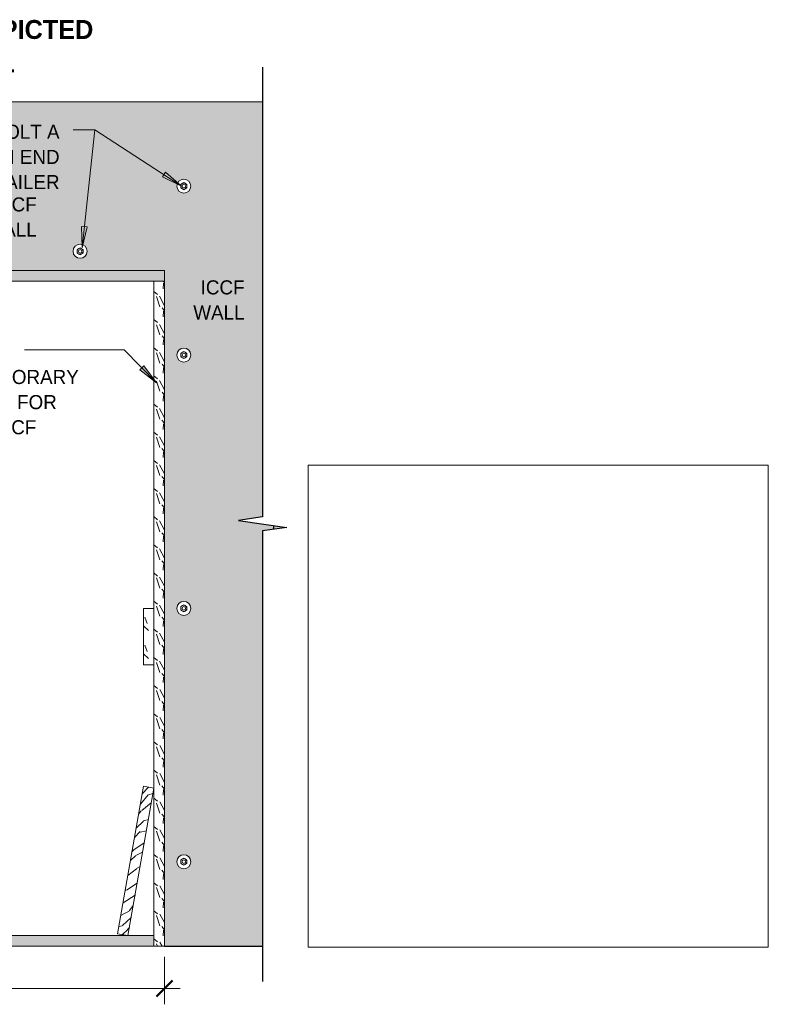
# Model space of a CAD drawing. Header units: inches. Extents: x 263 to 1771, y -57 to 386.
# Tile 27 of 27: x 1664 to 1771, y 89 to 229. Entities that reach past the tile are written whole.
import ezdxf

# ---------------------------------------------------------------- set-up
doc = ezdxf.new("R2010")
doc.units = ezdxf.units.IN
doc.header["$MEASUREMENT"] = 0
doc.layers.add('A-ANNO-DIMS', color=1, linetype='Continuous')
for name, color, linetype, lineweight in [('A-ANNO-DIMS-24', 1, 'Continuous', 9), ('A-ANNO-TEXT', 2, 'Continuous', 9), ('A-DETL', 5, 'Continuous', 9), ('A-DETL-GENF', 3, 'Continuous', 9), ('A-DETL-LLIN', 3, 'Continuous', 9), ('G-ANNO-PATT', 8, 'Continuous', 9)]:
    doc.layers.add(name, color=color, linetype=linetype, lineweight=lineweight)
doc.dimstyles.new('Linear_-_3_32__SBT_TO_1_FT', dxfattribs={"dimscale": 12, "dimtxt": 0.1875, "dimasz": 0.18, "dimexe": 0.1875, "dimexo": 0.005208, "dimgap": 0.125, "dimtad": 1, "dimtoh": 1, "dimdec": 0, "dimzin": 3, "dimdsep": 46, "dimlunit": 4, "dimtxsty": 'Standard', "dimtsz": 0.132583, "dimcen": 0.09, "dimdle": 0.1875, "dimazin": 1, "dimtfac": 1, "dimtdec": 0, "dimtmove": 0, "dimatfit": 3, "dimfxl": 0, "dimtvp": 1, "dimtolj": 1, "dimtzin": 0, "dimarcsym": 0})
picture_1 = doc.add_image_def('image2.jpg', size_in_pixel=(2690, 2815))
pattern_1 = [(355.236, (1435.446, 2.04), (-132.0003, 12.0013126), [1.445, -143.054]), (11.31, (1436.886, 1.92), (47.999802, 11.999618), [1.836, -59.353]), (45, (1438.686, 2.28), (2e-15, 11.9996), [1.358, -15.613]), (46.848, (1439.646, 3.24), (167.9990196, 180.0011794), [2.632, -260.549]), (12.995, (1441.446, 5.16), (-107.9998605, -24.0011767), [1.601, -158.499]), (0, (1443.006, 5.52), (12, 12), [3, -9]), (350.538, (1446.006, 5.52), (-59.999615, 11.999802), [1.46, -71.533]), (354.289, (1435.446, 5.28), (-107.9998584, 12.0007164), [1.206, -119.393]), (0, (1436.646, 5.16), (12, 12), [1.8, -10.2]), (28.301, (1438.446, 5.16), (131.999243, 72.0006128), [1.772, -175.406]), (52.125, (1440.006, 6), (-47.999473, -60.0000516), [2.736, -134.085]), (39.289, (1441.686, 8.16), (72.0004775, 59.9991211), [1.706, -168.847]), (6.34, (1443.006, 9.24), (96.000043, 11.9994996), [2.173, -106.491]), (348.111, (1445.166, 9.48), (-168.0000449, 36.0010252), [2.33, -230.668]), (353.29, (1435.446, 9), (107.9996025, -12.0003127), [2.054, -203.353]), (3.366, (1437.486, 8.76), (191.9997334, 11.9987713), [2.044, -202.309]), (33.69, (1439.526, 8.88), (-24.000228, -12.000356), [2.163, -41.103]), (47.49, (1441.326, 10.08), (119.9988796, 132.0006096), [1.953, -193.392]), (14.931, (1442.646, 11.52), (132.000387, 35.9990847), [1.863, -184.427]), (0, (1444.446, 12), (12, 12), [1.44, -10.56]), (347.005, (1445.886, 12), (107.9998605, -24.0011767), [1.601, -158.499]), (0, (1439.166, 0), (12, 12), [0.032, -11.968]), (223.152, (1440.846, 1.8), (180.0011794, 167.9990196), [2.632, -260.549]), (206.565, (1438.926, 12), (-12.00009, -12.00052), [1.073, -25.759]), (188.13, (1437.966, 11.52), (-71.999614, -11.999756), [1.697, -83.156]), (156.801, (1436.286, 11.28), (-60.000172, 24.000225), [0.914, -90.475]), (26.565, (1440.846, 1.8), (12.00009, 12.00052), [1.342, -25.491]), (6.71, (1442.046, 2.4), (-107.9996025, -12.0003127), [2.054, -203.353]), (349.875, (1444.086, 2.64), (204.00011846, -36.00112297), [3.413, -337.902]), (349.695, (1435.446, 0.72), (71.9996573, -12.0004542), [1.342, -132.822]), (15.524, (1436.766, 0.48), (-132.0004175, -36.0001992), [2.242, -221.937]), (42.879, (1438.926, 1.08), (-155.9998721, -144.000517), [2.293, -226.967]), (34.695, (1440.606, 2.64), (120.0004404, 83.9998924), [1.897, -187.839]), (9.462, (1442.166, 3.72), (59.999615, 11.999802), [2.19, -70.803]), (353.418, (1444.326, 4.08), (-203.99963486, 23.9996579), [3.141, -310.929]), (351.87, (1435.446, 3.72), (-71.999614, 11.999756), [1.697, -83.156]), (11.31, (1437.126, 3.48), (47.999802, 11.999618), [1.836, -59.353]), (42.51, (1438.926, 3.84), (-132.0006096, -119.9988796), [1.953, -193.392]), (45, (1440.366, 5.16), (2e-15, 11.9996), [2.206, -14.764]), (17.354, (1441.926, 6.72), (-155.9999896, -47.9997765), [2.012, -199.145]), (356.633, (1443.846, 7.32), (-191.999524, 12.0021223), [2.044, -202.309]), (342.897, (1445.886, 7.2), (120.0001634, -36.0009398), [1.632, -161.585]), (351.254, (1435.446, 6.72), (84.000072, -12.000115), [1.578, -156.257]), (14.931, (1437.006, 6.48), (132.000387, 35.9990847), [1.863, -184.427]), (32.005, (1438.806, 6.96), (-60.000361, -35.9996707), [2.264, -110.944]), (49.899, (1440.726, 8.16), (-132.00013176, -155.9998026), [2.981, -295.093]), (15.945, (1442.646, 10.44), (-48.0001825, -12.000037), [1.747, -85.614]), (353.991, (1444.326, 10.92), (120.0001174, -12.000109), [2.293, -226.967]), (336.801, (1446.606, 10.68), (60.000172, -24.000225), [0.914, -90.475]), (350.538, (1435.446, 10.32), (-59.999615, 11.999802), [1.46, -71.533]), (10.008, (1436.886, 10.08), (131.9997426, 23.999859), [2.072, -205.081]), (37.405, (1438.926, 10.44), (156.00071, 119.9993492), [2.568, -254.243]), (29.055, (1440.966, 0), (83.9993836, 48.000945), [1.235, -122.312]), (10.784, (1442.046, 0.6), (-192.0000843, -35.9993246), [2.565, -253.965]), (352.875, (1444.566, 1.08), (-84.000295, 11.9995924), [2.902, -93.845])]
pattern_2 = [(108.435, (1436.486, 0), (-3.998075, 7.9970804), [1.517, -11.127]), (139.399, (1436.006, 1.439), (-23.9903337, 19.9913199), [0.737, -36.126]), (136.848, (1439.445, 1.919), (-59.97609028, 55.97734648), [1.754, -85.938]), (109.983, (1438.165, 3.119), (-11.99563466, 31.9874293), [0.936, -45.864]), (90, (1437.845, 0), (-3.998, 3.998), [0.8, -3.199]), (118.443, (1437.845, 0.8), (27.9890638, -51.97850372), [2.183, -106.952]), (84.289, (1436.806, 2.719), (-3.9988125, -35.9856906), [0.804, -39.38]), (129.806, (1436.886, 3.519), (15.9936204, -19.9918148), [0.625, -30.604])]

# ---------------------------------------------------------------- blocks, each defined once
blk = doc.blocks.new('Anchor Bolts Ho_R TO GROUT1')
at = {"layer": 'A-DETL-GENF'}
for p, q in [((0.98, -0.48), (0.54, -0.73)), ((0.54, -0.73), (0.54, -1.24)), ((0.54, -1.24), (0.98, -1.49)), ((1.42, -0.73), (0.98, -0.48)), ((0.98, -1.49), (1.42, -1.24)), ((1.42, -1.24), (1.42, -0.73))]:
    blk.add_line(p, q, dxfattribs=at)
for radius in [0.437, 0.25]:
    blk.add_circle((0.98, -0.99), radius, dxfattribs=at)
blk = doc.blocks.new('Break Line1 - B_R TO GROUT1')
at = {"layer": 'A-DETL-GENF', "lineweight": 30}
for p, q in [((0.5, 3.45), (-0.5, -3.45)), ((1, 0), (0.5, 3.45)), ((-1, 0), (-65.01, 0)), ((-0.5, -3.45), (-1, 0)), ((64.91, 0), (1, 0))]:
    blk.add_line(p, q, dxfattribs=at)
blk = doc.blocks.new('DIMBLOCK14-GARA_R TO GROUT0')
at = {"layer": 'A-ANNO-DIMS-24'}
for p, q in [((1492.71, 95.51), (1492.71, 88.74)), ((1492.71, 90.99), (1492.71, 95.51)), ((1684.99, 95.51), (1684.99, 88.74)), ((1684.99, 90.99), (1684.99, 95.51)), ((1490.46, 90.99), (1687.24, 90.99))]:
    blk.add_line(p, q, dxfattribs=at)
at = {"layer": 'A-ANNO-DIMS-24', "lineweight": 50}
for p, q in [((1492.71, 90.99), (1491.58, 89.87)), ((1492.71, 90.99), (1493.83, 92.12)), ((1684.99, 90.99), (1683.87, 89.87)), ((1684.99, 90.99), (1686.12, 92.12))]:
    blk.add_line(p, q, dxfattribs=at)
at = {"layer": 'A-ANNO-DIMS-24', "color": 0, "insert": (1586.69, 95.21), "char_height": 2.0012, "width": 5.1857, "attachment_point": 1, "line_spacing_factor": 1.070803}
blk.add_mtext("\\fStylus BT|b0|i0|c0|p34|;16'", dxfattribs=at)

msp = doc.modelspace()

# ---------------------------------------------------------------- hatches: boundary and pattern name
at = {"layer": 'A-ANNO-TEXT'}
for points in [[(1685.12197237, 206.99460542), (1684.69260304, 206.33157627), (1687.42539092, 205.0323989)], [(1673.99328075, 199.20775247), (1673.20795869, 199.29281096), (1673.27757803, 196.26772508)], [(1682.05427443, 179.46472161), (1681.48984634, 178.91210364), (1683.87083548, 177.04478413)]]:
    msp.add_hatch(color=7, dxfattribs=at).paths.add_polyline_path(points, flags=0)
at = {"layer": 'A-DETL-GENF'}
h = msp.add_hatch(color=10, dxfattribs=at)
h.paths.add_polyline_path([(1492.70953255, 97.00761705), (1492.70953255, 193.00761705), (1684.99045838, 193.00761705), (1684.99045838, 97.00761705), (1698.95155017, 97.00761705), (1698.95155017, 156.00761705), (1702.40608447, 156.50761705), (1695.49701586, 157.50761705), (1698.95155017, 158.00761705), (1698.95155017, 217.00761705), (1479.70297507, 217.00761705), (1479.70297507, 158.00761705), (1482.20297507, 157.50761705), (1477.20297507, 156.50761705), (1479.70297507, 156.00761705), (1479.70297507, 97.00761705)], flags=0)
edge = h.paths.add_edge_path(flags=0)
edge.add_arc((1588.70953255, 199.01279854), 1, 180, 360)
edge.add_arc((1588.70953255, 199.01279854), 1, 0, 180)
edge = h.paths.add_edge_path(flags=0)
edge.add_arc((1588.70953255, 211.01279854), 1, 180, 360)
edge.add_arc((1588.70953255, 211.01279854), 1, 0, 180)
edge = h.paths.add_edge_path(flags=0)
edge.add_arc((1489.95953255, 109.01279854), 1, 180, 360)
edge.add_arc((1489.95953255, 109.01279854), 1, 0, 180)
edge = h.paths.add_edge_path(flags=0)
edge.add_arc((1489.95953255, 145.01279854), 1, 180, 360)
edge.add_arc((1489.95953255, 145.01279854), 1, 0, 180)
edge = h.paths.add_edge_path(flags=0)
edge.add_arc((1489.95953255, 181.01279854), 1, 180, 360)
edge.add_arc((1489.95953255, 181.01279854), 1, 0, 180)
edge = h.paths.add_edge_path(flags=0)
edge.add_arc((1489.95953255, 205.01279854), 1, 180, 360)
edge.add_arc((1489.95953255, 205.01279854), 1, 0, 180)
edge = h.paths.add_edge_path(flags=0)
edge.add_arc((1504.70953255, 195.76279854), 1, 180, 360)
edge.add_arc((1504.70953255, 195.76279854), 1, 0, 180)
edge = h.paths.add_edge_path(flags=0)
edge.add_arc((1540.70953255, 195.76279854), 1, 180, 360)
edge.add_arc((1540.70953255, 195.76279854), 1, 0, 180)
edge = h.paths.add_edge_path(flags=0)
edge.add_arc((1576.70953255, 195.76279854), 1, 180, 360)
edge.add_arc((1576.70953255, 195.76279854), 1, 0, 180)
edge = h.paths.add_edge_path(flags=0)
edge.add_arc((1600.70953255, 195.76279854), 1, 180, 360)
edge.add_arc((1600.70953255, 195.76279854), 1, 0, 180)
edge = h.paths.add_edge_path(flags=0)
edge.add_arc((1687.74045838, 109.01279854), 1, 180, 360)
edge.add_arc((1687.74045838, 109.01279854), 1, 0, 180)
edge = h.paths.add_edge_path(flags=0)
edge.add_arc((1687.74045838, 145.01279854), 1, 180, 360)
edge.add_arc((1687.74045838, 145.01279854), 1, 0, 180)
edge = h.paths.add_edge_path(flags=0)
edge.add_arc((1687.74045838, 181.01279854), 1, 180, 360)
edge.add_arc((1687.74045838, 181.01279854), 1, 0, 180)
edge = h.paths.add_edge_path(flags=0)
edge.add_arc((1687.74045838, 205.01279854), 1, 180, 360)
edge.add_arc((1687.74045838, 205.01279854), 1, 0, 180)
edge = h.paths.add_edge_path(flags=0)
edge.add_arc((1672.99045838, 195.76279854), 1, 180, 360)
edge.add_arc((1672.99045838, 195.76279854), 1, 0, 180)
edge = h.paths.add_edge_path(flags=0)
edge.add_arc((1636.99045838, 195.76279854), 1, 180, 360)
edge.add_arc((1636.99045838, 195.76279854), 1, 0, 180)
h = msp.add_hatch(dxfattribs=at)
h.set_pattern_fill('FP9_33', style=0, pattern_type=2)
h.set_pattern_definition(pattern_1)
h.paths.add_polyline_path([(1684.99045838, 193.00761705), (1492.70953255, 193.00761705), (1492.70953255, 191.50761705), (1494.20953255, 191.50761705), (1516.70953255, 191.50761705), (1518.20953255, 191.50761705), (1540.70953255, 191.50761705), (1542.20953255, 191.50761705), (1564.70953255, 191.50761705), (1566.20953255, 191.50761705), (1588.70953255, 191.50761705), (1590.20953255, 191.50761705), (1612.70953255, 191.50761705), (1614.20953255, 191.50761705), (1636.70953255, 191.50761705), (1638.20953255, 191.50761705), (1660.70953255, 191.50761705), (1662.20953255, 191.50761705), (1683.49045838, 191.50761705), (1684.99045838, 191.50761705)], flags=0)
h = msp.add_hatch(dxfattribs=at)
h.set_pattern_fill('FP9_34', style=0, pattern_type=2)
h.set_pattern_definition(pattern_2)
h.paths.add_polyline_path([(1684.99045838, 191.50761705), (1683.49045838, 191.50761705), (1683.49045838, 145.00761705), (1683.49045838, 137.00761705), (1683.49045838, 98.50761705), (1683.49045838, 97.00761705), (1684.99045838, 97.00761705)], flags=0)
h = msp.add_hatch(dxfattribs=at)
h.set_pattern_fill('FP9_34', style=0, pattern_type=2)
h.set_pattern_definition(pattern_2)
h.paths.add_polyline_path([(1683.49045838, 145.00761705), (1681.99045838, 145.00761705), (1681.99045838, 137.00761705), (1683.49045838, 137.00761705)], flags=0)
h = msp.add_hatch(dxfattribs=at)
h.set_pattern_fill('FP9_33', style=0, pattern_type=2)
h.set_pattern_definition(pattern_1)
h.paths.add_polyline_path([(1682.01324675, 119.72571007), (1678.31785276, 98.76808932), (1679.79506439, 98.50761705), (1683.49045838, 119.4652378)], flags=0)
h = msp.add_hatch(dxfattribs=at)
h.set_pattern_fill('FP9_35', style=0, pattern_type=2)
h.set_pattern_definition([(355.236, (1435.446, 2.04), (-132.0003, 12.0013126), [1.445, -143.054]), (11.31, (1436.886, 1.92), (47.999802, 11.999618), [1.836, -59.353]), (45, (1438.686, 2.28), (2e-15, 11.9996), [1.358, -15.613]), (46.848, (1439.646, 3.24), (167.9990196, 180.0011794), [2.632, -260.549]), (12.995, (1441.446, 5.16), (-107.9998605, -24.0011767), [1.601, -158.499]), (0, (1443.006, 5.52), (12, 12), [3, -9]), (350.538, (1446.006, 5.52), (-59.999615, 11.999802), [1.46, -71.533]), (354.289, (1435.446, 5.28), (-107.9998584, 12.0007164), [1.206, -119.393]), (0, (1436.646, 5.16), (12, 12), [1.8, -10.2]), (28.301, (1438.446, 5.16), (131.999243, 72.0006128), [1.772, -175.406]), (52.125, (1440.006, 6), (-47.999473, -60.0000516), [2.736, -134.085]), (39.289, (1441.686, 8.16), (72.0004775, 59.9991211), [1.706, -168.847]), (6.34, (1443.006, 9.24), (96.000043, 11.9994996), [2.173, -106.491]), (348.111, (1445.166, 9.48), (-168.0000449, 36.0010252), [2.33, -230.668]), (353.29, (1435.446, 9), (107.9996025, -12.0003127), [2.054, -203.353]), (3.367, (1437.486, 8.76), (191.999524, 12.0021223), [2.044, -202.309]), (33.69, (1439.526, 8.88), (-24.000228, -12.000356), [2.163, -41.103]), (47.49, (1441.326, 10.08), (119.9988796, 132.0006096), [1.953, -193.392]), (14.931, (1442.646, 11.52), (132.000387, 35.9990847), [1.863, -184.427]), (0, (1444.446, 12), (12, 12), [1.44, -10.56]), (347.005, (1445.886, 12), (107.9998605, -24.0011767), [1.601, -158.499]), (0, (1439.166, 0), (12, 12), [0.032, -11.968]), (223.152, (1440.846, 1.8), (180.0011794, 167.9990196), [2.632, -260.549]), (206.565, (1438.926, 12), (-12.00009, -12.00052), [1.073, -25.759]), (188.13, (1437.966, 11.52), (-71.999614, -11.999756), [1.697, -83.156]), (156.801, (1436.286, 11.28), (-60.000172, 24.000225), [0.914, -90.475]), (26.565, (1440.846, 1.8), (12.00009, 12.00052), [1.342, -25.491]), (6.71, (1442.046, 2.4), (-107.9996025, -12.0003127), [2.054, -203.353]), (349.875, (1444.086, 2.64), (204.00011846, -36.001123), [3.413, -337.902]), (349.695, (1435.446, 0.72), (71.9996573, -12.0004542), [1.342, -132.822]), (15.524, (1436.766, 0.48), (-132.0004175, -36.0001992), [2.242, -221.937]), (42.879, (1438.926, 1.08), (-155.9998721, -144.000517), [2.293, -226.967]), (34.695, (1440.606, 2.64), (120.0004404, 83.9998924), [1.897, -187.839]), (9.462, (1442.166, 3.72), (59.999615, 11.999802), [2.19, -70.803]), (353.418, (1444.326, 4.08), (-203.99963486, 23.9996579), [3.141, -310.929]), (351.87, (1435.446, 3.72), (-71.999614, 11.999756), [1.697, -83.156]), (11.31, (1437.126, 3.48), (47.999802, 11.999618), [1.836, -59.353]), (42.51, (1438.926, 3.84), (-132.0006096, -119.9988796), [1.953, -193.392]), (45, (1440.366, 5.16), (2e-15, 11.9996), [2.206, -14.764]), (17.354, (1441.926, 6.72), (-155.9999896, -47.9997765), [2.012, -199.145]), (356.633, (1443.846, 7.32), (-191.999524, 12.0021223), [2.044, -202.309]), (342.897, (1445.886, 7.2), (120.0001634, -36.0009398), [1.632, -161.585]), (351.254, (1435.446, 6.72), (84.000072, -12.000115), [1.578, -156.257]), (14.931, (1437.006, 6.48), (132.000387, 35.9990847), [1.863, -184.427]), (32.005, (1438.806, 6.96), (-60.000361, -35.999671), [2.264, -110.944]), (49.899, (1440.726, 8.16), (-132.0001318, -155.9998026), [2.981, -295.093]), (15.945, (1442.646, 10.44), (-48.000183, -12.000037), [1.747, -85.614]), (353.991, (1444.326, 10.92), (120.0001174, -12.000109), [2.293, -226.967]), (336.801, (1446.606, 10.68), (60.000172, -24.000225), [0.914, -90.475]), (350.538, (1435.446, 10.32), (-59.999615, 11.999802), [1.46, -71.533]), (10.008, (1436.886, 10.08), (131.9997426, 23.999859), [2.072, -205.081]), (37.405, (1438.926, 10.44), (156.00071, 119.9993492), [2.568, -254.243]), (29.055, (1440.966, 0), (83.9993836, 48.000945), [1.235, -122.312]), (10.784, (1442.046, 0.6), (-192.0000843, -35.9993246), [2.565, -253.965]), (352.875, (1444.566, 1.08), (-84.000295, 11.999592), [2.902, -93.845])])
h.paths.add_polyline_path([(1683.49045838, 98.50761705), (1662.20953255, 98.50761705), (1660.70953255, 98.50761705), (1638.20953255, 98.50761705), (1636.70953255, 98.50761705), (1614.20953255, 98.50761705), (1612.70953255, 98.50761705), (1590.20953255, 98.50761705), (1588.70953255, 98.50761705), (1566.20953255, 98.50761705), (1564.70953255, 98.50761705), (1542.20953255, 98.50761705), (1540.70953255, 98.50761705), (1518.20953255, 98.50761705), (1516.70953255, 98.50761705), (1494.20953255, 98.50761705), (1494.20953255, 97.00761705), (1683.49045838, 97.00761705)], flags=0)

# ---------------------------------------------------------------- linework, layer by layer
at = {"layer": 'A-ANNO-TEXT', "color": 7}
for p, q in [((1675.09195496, 213.01937678), (1671.9909358, 213.01937678)), ((1675.09195496, 213.01937678), (1671.9909358, 213.01937678)), ((1673.27757803, 196.26772508), (1675.09195496, 213.01937678)), ((1687.42539092, 205.0323989), (1675.09195496, 213.01937678)), ((1685.12197237, 206.99460542), (1684.69260304, 206.33157627)), ((1684.69260304, 206.33157627), (1687.42539092, 205.0323989)), ((1687.42539092, 205.0323989), (1685.12197237, 206.99460542)), ((1673.99328075, 199.20775247), (1673.20795869, 199.29281096)), ((1673.20795869, 199.29281096), (1673.27757803, 196.26772508)), ((1673.27757803, 196.26772508), (1673.99328075, 199.20775247)), ((1677.03242351, 181.74762686), (1665.08144466, 181.74762686)), ((1679.26639529, 181.74762686), (1677.03242351, 181.74762686)), ((1683.87083548, 177.04478413), (1679.26639529, 181.74762686)), ((1682.05427443, 179.46472161), (1681.48984634, 178.91210364)), ((1683.87083548, 177.04478413), (1682.05427443, 179.46472161)), ((1681.48984634, 178.91210364), (1683.87083548, 177.04478413))]:
    msp.add_line(p, q, dxfattribs=at)
at = {"layer": 'A-DETL'}
for p, q in [((1698.95155017, 217.00761705), (1479.70297507, 217.00761705)), ((1684.99045838, 193.00761705), (1492.70953255, 193.00761705)), ((1684.99045838, 191.50761705), (1684.99045838, 193.00761705)), ((1662.20953255, 191.50761705), (1683.49045838, 191.50761705)), ((1684.99045838, 191.50761705), (1683.49045838, 191.50761705)), ((1683.49045838, 191.50761705), (1683.49045838, 145.00761705)), ((1684.99045838, 97.00761705), (1684.99045838, 191.50761705)), ((1683.49045838, 145.00761705), (1681.99045838, 145.00761705)), ((1681.99045838, 145.00761705), (1681.99045838, 137.00761705)), ((1683.49045838, 137.00761705), (1683.49045838, 145.00761705)), ((1681.99045838, 137.00761705), (1683.49045838, 137.00761705)), ((1683.49045838, 137.00761705), (1683.49045838, 98.50761705)), ((1682.01324675, 119.72571007), (1678.31785276, 98.76808932)), ((1679.79506439, 98.50761705), (1683.49045838, 119.4652378)), ((1683.49045838, 119.4652378), (1682.01324675, 119.72571007)), ((1683.49045838, 98.50761705), (1662.20953255, 98.50761705)), ((1678.31785276, 98.76808932), (1679.79506439, 98.50761705)), ((1683.49045838, 97.00761705), (1683.49045838, 98.50761705)), ((1494.20953255, 97.00761705), (1683.49045838, 97.00761705)), ((1683.49045838, 97.00761705), (1684.99045838, 97.00761705)), ((1684.99045838, 97.00761705), (1698.95155017, 97.00761705))]:
    msp.add_line(p, q, dxfattribs=at)
at = {"layer": 'A-DETL', "lineweight": 30}
for p, q in [((1700.49701586, 156.78393051), (1700.49701586, 156.2313036)), ((1684.99045838, 97.00761705), (1698.95155017, 97.00761705))]:
    msp.add_line(p, q, dxfattribs=at)
at = {"layer": 'A-DETL-LLIN'}
for centre in [(1687.74045838, 205.00761705), (1672.99045838, 195.75761705), (1687.74045838, 181.00761705), (1687.74045838, 145.00761705), (1687.74045838, 109.00761705)]:
    msp.add_circle(centre, 1, dxfattribs=at)

# ---------------------------------------------------------------- block references
at = {"layer": 'A-DETL-GENF'}
for name, p, rotation in [('Break Line1 - B_R TO GROUT1', (1698.95155017, 157.00761705), 90.00000000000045), ('Anchor Bolts Ho_R TO GROUT1', (1688.7187759, 204.02077735), 180), ('Anchor Bolts Ho_R TO GROUT1', (1673.9687759, 194.77077735), 180), ('Anchor Bolts Ho_R TO GROUT1', (1688.7187759, 180.02077735), 180), ('Anchor Bolts Ho_R TO GROUT1', (1688.7187759, 144.02077735), 180), ('Anchor Bolts Ho_R TO GROUT1', (1688.7187759, 108.02077735), 180)]:
    msp.add_blockref(name, p, dxfattribs=dict(at, rotation=rotation))

# ---------------------------------------------------------------- texts
at = {"layer": 'A-ANNO-TEXT', "color": 7}
for s, insert, char_height, width, attachment_point, line_spacing_factor in [('\\fStylus BT|b1|i0|c0|p34|;PLACE ANCHOR BOLTS AS DEPICTED\\PBEFORE GROUTING ICCF WALL', (1607.59977744, 228.61998114), 2.6869158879, 79.164, 1, 1.063354), ('\\fStylus BT|b0|i0|c0|p34|;PLACE ANCHOR BOLT A\\PMAXIMUM OF 12" FROM END\\POF NAILER', (1670.0709358, 213.73840215), 2.0011682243, 46.71, 3, 1.070803), ('\\fStylus BT|b0|i0|c0|p34|;ICCF\\PWALL', (1666.81787567, 203.41419745), 2.0011682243, 8.073, 3, 1.070803), ('\\fStylus BT|b0|i0|c0|p34|;ICCF\\PWALL', (1696.37730051, 191.6284003), 2.0011682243, 8.073, 3, 1.070803), ('\\fStylus BT|b0|i0|c0|p34|;2X10\\PTEMPORARY\\PBUCK FOR\\P10" ICCF', (1655.84894466, 182.46665223), 2.0011682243, 19.413, 1, 1.070803)]:
    msp.add_mtext(s, dxfattribs=dict(at, insert=insert, char_height=char_height, width=width, attachment_point=attachment_point, line_spacing_factor=line_spacing_factor))

# ---------------------------------------------------------------- dimensions: what is measured, and where the dimension line sits
at = {"layer": 'A-ANNO-DIMS', "lineweight": 9}
dim = msp.add_linear_dim(base=(1684.99045838, 90.99212279), p1=(1492.70953255, 97.00761705), p2=(1684.99045838, 97.00761705), dimstyle='Linear_-_3_32__SBT_TO_1_FT', dxfattribs=at)
dim.commit()
dim.dimension.update_dxf_attribs({"geometry": 'DIMBLOCK14-GARA_R TO GROUT0', "text_midpoint": (1588.84999546, 93.61712279)})

# ---------------------------------------------------------------- pictures from other files: only their frames are drawn
at = {"layer": 'G-ANNO-PATT'}
image = msp.add_image(picture_1, insert=(1705.40904668, 96.86429455), size_in_units=(65.45927938, 68.50106745), dxfattribs=at)
image.dxf.flags = 7

doc.saveas('drawing.dxf')
